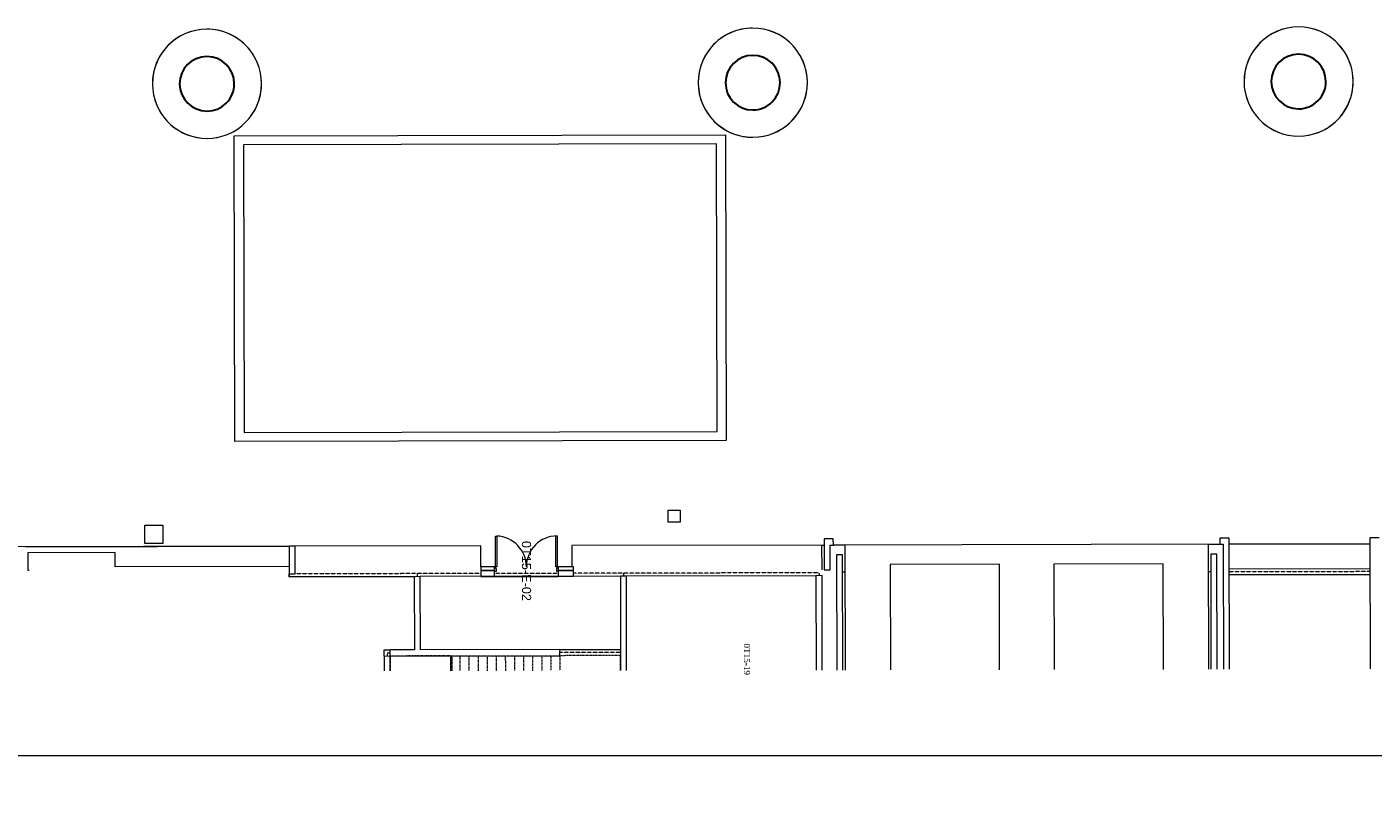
# Model space of a CAD drawing. Header units: millimetres. Extents: x 365044 to 878822, y -384447 to -241456.
# Tile 53 of 65: x 762243 to 806636, y -331933 to -306177. Entities that reach past the tile are written whole.
import ezdxf

# ---------------------------------------------------------------- set-up
doc = ezdxf.new("R2010")
doc.units = ezdxf.units.MM
doc.linetypes.add('Arrivals Level', pattern=[1.85, 1.25, -0.6])
doc.linetypes.add('Overhead', pattern=[3.96875, 2.38125, -1.5875])
for name, color, linetype, lineweight in [('A-AREA-____-IDEN', 2, 'Continuous', 9), ('A-AREA-____-OTLN', 32, 'Continuous', 9), ('A-COLS-____-MCUT', 52, 'Continuous', 25), ('A-COLS-____-OTLN', 52, 'Continuous', 9), ('A-DETL-____-OTLN-1', 90, 'Arrivals Level', 9), ('A-DOOR-____-IDEN', 31, 'Continuous', 9), ('A-DOOR-____-MCUT', 31, 'Continuous', 18), ('A-DOOR-____-OTLN', 31, 'Continuous', 9), ('A-FLOR-____-OTLN', 192, 'Continuous', 9), ('A-FLOR-HRAL-MBND', 11, 'Overhead', 9), ('A-FLOR-HRAL-OTLN', 11, 'Continuous', 9), ('A-WALL-____-MCUT', 95, 'Continuous', 18), ('A-WALL-____-MCUT-1', 113, 'Continuous', 9), ('A-WALL-____-OTLN', 113, 'Continuous', 9), ('M-AREA-____-OTLN', 32, 'Continuous', 9), ('S-STRS-____-MBND', 31, 'Overhead', 9)]:
    doc.layers.add(name, color=color, linetype=linetype, lineweight=lineweight)
doc.styles.add('arial', font='arial.ttf')
doc.styles.add('Times New Roman', font='times.ttf', dxfattribs={"height": 200})

# ---------------------------------------------------------------- blocks, each defined once
blk = doc.blocks.new('Column - Round - 1800mm Diameter-2489806-Level 0 - ARRIVALS - T2 - ARRIVALS FORECOURT')
at = {"layer": 'A-COLS-____-MCUT', "lineweight": 30}
for start, end in [(90, 180), (360, 90), (180, 0)]:
    blk.add_arc((0, 0), 900, start, end, dxfattribs=at)
blk = doc.blocks.new('Top Rail Type - Top Rail_Internal_-4636659-Level 0 - ARRIVALS - T2 - ARRIVALS FORECOURT')
at = {"layer": 'A-FLOR-HRAL-MBND'}
for p, q in [((150630, -28000), (150630, -27950)), ((151122, -27950), (150630, -27950)), ((151122, -28000), (150630, -28000))]:
    blk.add_line(p, q, dxfattribs=at)
blk = doc.blocks.new('B_Double Leaf Door With VP1 - D23_2000X2100-15543558-Level 0 - ARRIVALS - T2 - ARRIVALS FORECOURT')
at = {"layer": 'A-DOOR-____-MCUT'}
for p, q in [((-1050, 5), (-1050, 155)), ((-1050, 155), (-1020, 155)), ((-1000, 5), (-1050, 5)), ((-1020, 155), (-1020, 105)), ((-1020, 105), (-1000, 105)), ((-1000, 105), (-1000, 5)), ((1000, 105), (1020, 105)), ((1000, 5), (1000, 105)), ((1050, 5), (1000, 5)), ((1020, 105), (1020, 155)), ((1020, 155), (1050, 155)), ((1050, 155), (1050, 5))]:
    blk.add_line(p, q, dxfattribs=at)
at = {"layer": 'A-DOOR-____-OTLN'}
for p, q in [((-1020, 1175), (-972, 1175)), ((-1020, 155), (-1020, 1175)), ((-972, 1175), (-972, 155)), ((972, 1175), (1020, 1175)), ((972, 155), (972, 1175)), ((1020, 1175), (1020, 155)), ((-972, 155), (-1020, 155)), ((1020, 155), (972, 155))]:
    blk.add_line(p, q, dxfattribs=at)
for centre, start, end in [((-1020, 155), 360, 87.3027), ((1020, 155), 90, 180)]:
    blk.add_arc(centre, 1020, start, end, dxfattribs=at)

msp = doc.modelspace()

# ---------------------------------------------------------------- linework, layer by layer
at = {"layer": 'A-AREA-____-OTLN'}
for p, q in [((762211.9, -323315.4), (770886.9, -323297.3)), ((765152.3, -323511.3), (762272.3, -323517.3)), ((762272.3, -323517.3), (762273.5, -324093.3)), ((765153.3, -323982.3), (765152.3, -323511.3)), ((788461.8, -323260.4), (788531.8, -323260.3)), ((788463.5, -324075.4), (788461.8, -323260.4)), ((788836.8, -323259.7), (789218.1, -323258.9)), ((801211.8, -323233.7), (801586.8, -323233)), ((801891.8, -323232.3), (806531.8, -323222.6)), ((770888.3, -323970.3), (765153.3, -323982.3)), ((789212.6, -323633.9), (789213.7, -324158.9)), ((762273.5, -324093.3), (762313.5, -324093.2)), ((770893.8, -324212.2), (770894, -324310.2)), ((770894, -324310.2), (775014, -324301.6)), ((789213.7, -324158.9), (789143.7, -324159)), ((801213.7, -324133.7), (801283.7, -324133.6))]:
    msp.add_line(p, q, dxfattribs=at)
at = {"layer": 'A-DETL-____-OTLN-1'}
for p, q in [((777213.8, -324199), (771088.8, -324211.8)), ((775113.8, -324203.4), (775114, -324303.4)), ((779763.8, -324193.7), (777663.8, -324198.1)), ((788363.8, -324175.7), (780268.8, -324192.6)), ((781913.8, -324189.2), (781914, -324284.2)), ((788363.8, -324175.7), (788364, -324270.7)), ((806533.7, -324137.6), (801893.7, -324147.3)), ((774219.3, -326820.3), (774119.3, -326820.5)), ((774119.3, -326820.5), (774119.5, -326920.5)), ((781819.2, -326804.4), (779819.3, -326808.6))]:
    msp.add_line(p, q, dxfattribs=at)
at = {"layer": 'A-FLOR-____-OTLN'}
for p, q in [((783389.9, -322108.9), (783789.9, -322108)), ((783390.8, -322508.9), (783389.9, -322108.9)), ((783789.9, -322108), (783790.8, -322508)), ((766128.6, -322603.6), (766728.6, -322602.4)), ((766129.8, -323212.2), (766128.6, -322603.6)), ((766728.6, -322602.4), (766729.8, -323211)), ((783790.8, -322508), (783390.8, -322508.9)), ((770886.9, -323297.3), (733676.2, -323375.2)), ((766729.8, -323211), (766129.8, -323212.2)), ((777211.9, -323284), (771086.9, -323296.8)), ((777213.3, -323984), (777211.9, -323284)), ((788531.8, -323260.3), (780211.9, -323277.7)), ((780211.9, -323277.7), (780213.3, -323977.7)), ((801586.8, -323233), (788836.8, -323259.7)), ((789218.1, -323258.9), (789226.7, -327381.2)), ((801220.4, -327356.1), (801211.8, -323233.7)), ((806531.8, -323222.6), (801891.8, -323232.3)), ((794313.2, -323893.2), (790713.2, -323900.7)), ((790713.2, -323900.7), (790720.5, -327378.1)), ((794320.5, -327370.6), (794313.2, -323893.2)), ((799713.2, -323881.9), (796113.2, -323889.4)), ((796113.2, -323889.4), (796120.5, -327366.8)), ((799720.5, -327359.2), (799713.2, -323881.9)), ((801893.5, -324047.3), (806533.5, -324037.6)), ((770889, -324312.3), (770888.8, -324212.3)), ((775014, -324303.6), (770889, -324312.3)), ((781814, -324289.4), (775214, -324303.2)), ((777664, -324293.1), (777664, -324298.1)), ((777664, -324298.1), (779764, -324293.7)), ((779764, -324293.7), (779764, -324288.7)), ((788264, -324275.9), (782014, -324289)), ((806533.9, -324237.6), (801893.9, -324247.3)), ((774019.1, -326720.7), (774219.1, -326720.3)), ((774019.5, -326920.7), (774019.1, -326720.7)), ((779819, -326708.6), (781819, -326704.4))]:
    msp.add_line(p, q, dxfattribs=at)
at = {"layer": 'A-FLOR-____-OTLN', "color": 6, "linetype": 'Continuous'}
msp.add_lwpolyline([(877105.1, -330216.2), (815456.1, -330216.2), (814831.1, -328499), (813581.1, -331933.3), (812956.1, -330216.2), (733542.6, -330216.2)], dxfattribs=at)
at = {"layer": 'A-FLOR-____-OTLN'}
for centre, start, end in [((768180, -308052.8), 90.12, 186.0367), ((768180, -308052.8), 90.12, 270.12), ((768180, -308052.8), 353.02865, 90.12), ((768180, -308052.8), 270.12, 90.12), ((786179.9, -308015.2), 90.12, 187.62217), ((786179.9, -308015.2), 90.12, 270.12), ((786179.9, -308015.2), 354.50563, 90.12), ((786179.9, -308015.2), 270.12, 90.12), ((804180.6, -307977.4), 90.12, 185.93818), ((804180.6, -307977.4), 90.12, 270.12), ((804180.6, -307977.4), 353.63471, 90.12), ((804180.6, -307977.4), 270.12, 90.12), ((768180, -308052.8), 186.0367, 270.12), ((768180, -308052.8), 270.12, 353.02865), ((786179.9, -308015.2), 187.62217, 270.12), ((786179.9, -308015.2), 270.12, 354.50563), ((804180.6, -307977.4), 185.93818, 270.12), ((804180.6, -307977.4), 270.12, 353.63471)]:
    msp.add_arc(centre, 1800, start, end, dxfattribs=at)
at = {"layer": 'A-WALL-____-MCUT'}
for p, q in [((786176.6, -307115.2), (786178, -307115.2)), ((788836.4, -323059.7), (788531.4, -323060.3)), ((788531.4, -323060.3), (788533.6, -324080.3)), ((788836.8, -323259.7), (788836.4, -323059.7)), ((801891.4, -323032.3), (801586.4, -323033)), ((801586.4, -323033), (801586.8, -323233)), ((801900.4, -327354.7), (801891.4, -323032.3)), ((806836.4, -323022), (806531.4, -323022.6)), ((806531.4, -323022.6), (806540.4, -327345)), ((771086.9, -323296.8), (770886.9, -323297.3)), ((770886.9, -323297.3), (770888.8, -324212.3)), ((771088.8, -324211.8), (771086.9, -323296.8)), ((788731.8, -323259.9), (788836.8, -323259.7)), ((788733.6, -324079.9), (788731.8, -323259.9)), ((789142.5, -323584), (788942.5, -323584.4)), ((788942.5, -323584.4), (788950.5, -327381.8)), ((789150.5, -327381.4), (789142.5, -323584)), ((801482.5, -323558.2), (801282.5, -323558.6)), ((801282.5, -323558.6), (801290.4, -327356)), ((801490.4, -327355.5), (801482.5, -323558.2)), ((801586.8, -323233), (801691.8, -323232.7)), ((801691.8, -323232.7), (801700.4, -327355.1)), ((777663.3, -323983.1), (777213.3, -323984)), ((777213.3, -323984), (777214, -324294)), ((777664, -324293.1), (777663.3, -323983.1)), ((780268.3, -323977.6), (779763.3, -323978.7)), ((779763.3, -323978.7), (779764, -324288.7)), ((780269, -324287.6), (780268.3, -323977.6)), ((770888.8, -324212.3), (771088.8, -324211.8)), ((775214, -324303.2), (775014, -324303.6)), ((775014, -324303.6), (775019.1, -326718.6)), ((775219.1, -326718.2), (775214, -324303.2)), ((777214, -324294), (777664, -324293.1)), ((779764, -324288.7), (780269, -324287.6)), ((782014, -324284), (781814, -324284.4)), ((781814, -324284.4), (781820.5, -327396.7)), ((782020.5, -327396.3), (782014, -324284)), ((788464, -324270.4), (788264, -324270.9)), ((788264, -324270.9), (788270.5, -327383.2)), ((788470.5, -327382.8), (788464, -324270.4)), ((788533.6, -324080.3), (788733.6, -324079.9)), ((775019.1, -326718.6), (774219.1, -326720.3)), ((774220.5, -327412.6), (774219.1, -326720.3)), ((779819, -326708.6), (775219.1, -326718.2)), ((779819.5, -326908.6), (779819, -326708.6)), ((774019.5, -326920.7), (779819.5, -326908.6)), ((774019.5, -326920.7), (774020.5, -327413.1))]:
    msp.add_line(p, q, dxfattribs=at)
at = {"layer": 'A-WALL-____-MCUT-1'}
for p, q in [((777213.6, -324094), (777663.6, -324093.1)), ((777213.6, -324104), (777663.6, -324103.1)), ((779763.6, -324088.7), (780268.6, -324087.6)), ((779763.6, -324098.7), (780268.6, -324097.6))]:
    msp.add_line(p, q, dxfattribs=at)
at = {"layer": 'A-WALL-____-OTLN'}
for p, q in [((769082, -309764.1), (785283.5, -309730.1)), ((769103.2, -319851.3), (769082, -309764.1)), ((785283.5, -309730.1), (785304.6, -319817.4)), ((784984.1, -310030.8), (769382.7, -310063.5)), ((769382.7, -310063.5), (769402.5, -319550.7)), ((785004, -319518), (784984.1, -310030.8)), ((769402.5, -319550.7), (785004, -319518)), ((785304.6, -319817.4), (769103.2, -319851.3))]:
    msp.add_line(p, q, dxfattribs=at)
at = {"layer": 'M-AREA-____-OTLN'}
msp.add_line((781814, -324289.4), (777214, -324294), dxfattribs=at)
at = {"layer": 'S-STRS-____-MBND'}
for p, q in [((776219.5, -326916.1), (774219.5, -326920.3)), ((776219.5, -326916.1), (774219.5, -326920.3)), ((774219.5, -326920.3), (774220.5, -327412.6)), ((774219.5, -326920.3), (774220.5, -327412.6)), ((776219.5, -326916.1), (779819.5, -326908.6)), ((776220.5, -327408.5), (776219.5, -326916.1)), ((776219.5, -326916.1), (776220.5, -327408.5)), ((776219.5, -326916.1), (776220.5, -327408.5)), ((776519.5, -326915.5), (776520.5, -327407.8)), ((776519.5, -326915.5), (776520.5, -327407.8)), ((776819.5, -326914.8), (776820.5, -327407.2)), ((776819.5, -326914.8), (776820.5, -327407.2)), ((777119.5, -326914.2), (777120.5, -327406.6)), ((777119.5, -326914.2), (777120.5, -327406.6)), ((777419.5, -326913.6), (777420.5, -327405.9)), ((777419.5, -326913.6), (777420.5, -327405.9)), ((777719.5, -326913), (777720.5, -327405.3)), ((777719.5, -326913), (777720.5, -327405.3)), ((778019.5, -326912.3), (778020.5, -327404.7)), ((778019.5, -326912.3), (778020.5, -327404.7)), ((778319.5, -326911.7), (778320.5, -327404.1)), ((778319.5, -326911.7), (778320.5, -327404.1)), ((778619.5, -326911.1), (778620.5, -327403.4)), ((778619.5, -326911.1), (778620.5, -327403.4)), ((778919.5, -326910.4), (778920.5, -327402.8)), ((778919.5, -326910.4), (778920.5, -327402.8)), ((779219.5, -326909.8), (779220.5, -327402.2)), ((779219.5, -326909.8), (779220.5, -327402.2)), ((779519.5, -326909.2), (779520.5, -327401.5)), ((779519.5, -326909.2), (779520.5, -327401.5)), ((781819.5, -326904.4), (779819.5, -326908.6)), ((779819.5, -326908.6), (779820.5, -327400.9)), ((779819.5, -326908.6), (779820.5, -327400.9)), ((781820.5, -327396.7), (781819.5, -326904.4))]:
    msp.add_line(p, q, dxfattribs=at)

# ---------------------------------------------------------------- block references
at = {"layer": 'A-COLS-____-OTLN', "rotation": 270.1199999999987}
for p in [(768179.9, -308052.9), (786179.9, -308015.2), (804179.9, -307977.5)]:
    msp.add_blockref('Column - Round - 1800mm Diameter-2489806-Level 0 - ARRIVALS - T2 - ARRIVALS FORECOURT', p, dxfattribs=at)
at = {"layer": 'A-DOOR-____-OTLN', "rotation": 0.1200000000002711}
msp.add_blockref('B_Double Leaf Door With VP1 - D23_2000X2100-15543558-Level 0 - ARRIVALS - T2 - ARRIVALS FORECOURT', (778713.7, -324135.9), dxfattribs=at)
at = {"layer": 'A-FLOR-HRAL-OTLN', "rotation": 270.1199999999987}
msp.add_blockref('Top Rail Type - Top Rail_Internal_-4636659-Level 0 - ARRIVALS - T2 - ARRIVALS FORECOURT', (803903.9, -176227.8), dxfattribs=at)

# ---------------------------------------------------------------- texts
at = {"layer": 'A-AREA-____-IDEN', "insert": (786088.4, -326504.9), "char_height": 200, "width": 1266.666, "attachment_point": 1, "rotation": 270.12, "style": 'Times New Roman'}
msp.add_mtext('0T15-19', dxfattribs=at)
at = {"layer": 'A-DOOR-____-IDEN', "insert": (778865.5, -323124.7), "char_height": 300, "width": 2445.147, "attachment_point": 1, "rotation": 270.12, "style": 'arial'}
msp.add_mtext('0T15-E-02', dxfattribs=at)

doc.saveas('drawing.dxf')
